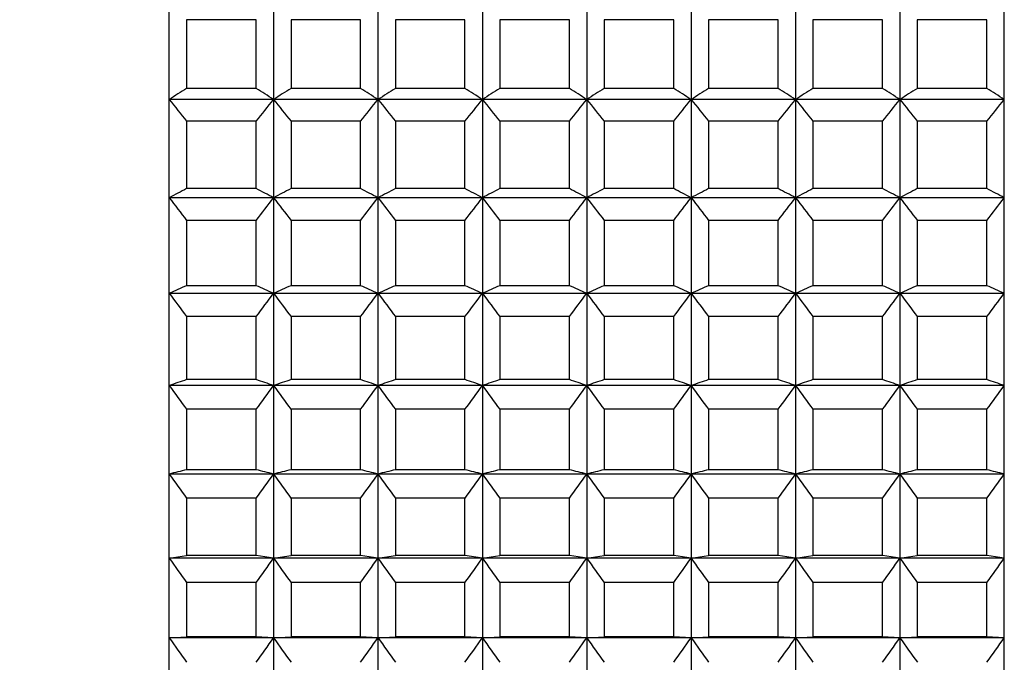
# Model space of a CAD drawing. Header units: millimetres. Extents: x -318 to -72, y -1102 to -995.
# Tile 6 of 24: x -199 to -176, y -1075 to -1061. Entities that reach past the tile are written whole.
import ezdxf

# ---------------------------------------------------------------- set-up
doc = ezdxf.new("R2010")
doc.units = ezdxf.units.MM
doc.header["$LTSCALE"] = 16.335
doc.header["$PDMODE"] = 3
doc.header["$PDSIZE"] = 8
doc.layers.get('0').update_dxf_attribs({"linetype": 'CONTINUOUS'})
doc.layers.get('Defpoints').update_dxf_attribs({"linetype": 'CONTINUOUS'})
doc.styles.add('HZ', font='geniso', dxfattribs={"width": 0.7, "bigfont": 'hztxt'})
doc.dimstyles.get("Standard").update_dxf_attribs({"dimtxt": 3.5, "dimasz": 3.5, "dimexe": 1.5, "dimexo": 0.0625, "dimgap": 0.5, "dimtad": 1, "dimdsep": 46, "dimtxsty": 'HZ', "dimblk": 'OPEN30', "dimcen": 0.09, "dimadec": 0, "dimazin": 0, "dimtp": 0.01, "dimtm": 0.01, "dimtfac": 1, "dimtmove": 0, "dimatfit": 3, "dimldrblk": 'OPEN30', "dimfxl": 1, "dimtolj": 1, "dimarcsym": 0})

# ---------------------------------------------------------------- blocks, each defined once
blk = doc.blocks.new('_Open30')
at = {"color": 0, "linetype": 'ByBlock', "lineweight": -2}
for p, q in [((-1, 0.2679), (0, 0)), ((0, 0), (-1, -0.2679)), ((0, 0), (-1, 0))]:
    blk.add_line(p, q, dxfattribs=at)
blk = doc.blocks.new('*D24')
at = {"color": 0, "lineweight": -2}
for p, q in [((-193.633, -1016.083), (-263.808, -1016.083)), ((-262.308, -1019.583), (-262.308, -1082.783)), ((-193.633, -1086.283), (-263.808, -1086.283))]:
    blk.add_line(p, q, dxfattribs=at)
at = {"layer": 'Defpoints', "color": 0}
for p in [(-193.571, -1016.083), (-262.308, -1086.283), (-193.571, -1086.283)]:
    blk.add_point(p, dxfattribs=at)
at = {"color": 0, "lineweight": -2, "xscale": 3.5, "yscale": 3.5, "zscale": 3.5}
for p, rotation in [((-262.308, -1016.083), 90), ((-262.308, -1086.283), 270)]:
    blk.add_blockref('_Open30', p, dxfattribs=dict(at, rotation=rotation))
at = {"color": 0, "insert": (-264.558, -1051.183), "char_height": 3.5, "attachment_point": 5, "rotation": 90, "style": 'HZ'}
blk.add_mtext('\\A1;%%C70.2', dxfattribs=at)

msp = doc.modelspace()

# ---------------------------------------------------------------- linework, layer by layer
at = {"linetype": 'Continuous'}
for p, q in [((-195.571, -1085.883), (-195.571, -1016.487)), ((-193.171, -1016.487), (-193.171, -1085.883)), ((-190.771, -1016.487), (-190.771, -1085.883)), ((-188.371, -1016.487), (-188.371, -1085.883)), ((-185.971, -1016.487), (-185.971, -1085.883)), ((-183.571, -1016.487), (-183.571, -1085.883)), ((-181.171, -1016.487), (-181.171, -1085.883)), ((-178.771, -1016.487), (-178.771, -1085.883)), ((-176.371, -1085.883), (-176.371, -1016.487)), ((-195.171, -1060.617), (-195.171, -1062.199)), ((-193.571, -1060.617), (-195.171, -1060.617)), ((-193.571, -1062.199), (-193.571, -1060.617)), ((-192.771, -1060.617), (-192.771, -1062.199)), ((-191.171, -1060.617), (-192.771, -1060.617)), ((-191.171, -1062.199), (-191.171, -1060.617)), ((-190.371, -1060.617), (-190.371, -1062.199)), ((-188.771, -1060.617), (-190.371, -1060.617)), ((-188.771, -1062.199), (-188.771, -1060.617)), ((-187.971, -1060.617), (-187.971, -1062.199)), ((-186.371, -1060.617), (-187.971, -1060.617)), ((-186.371, -1062.199), (-186.371, -1060.617)), ((-183.971, -1060.617), (-185.571, -1060.617)), ((-185.571, -1060.617), (-185.571, -1062.199)), ((-183.971, -1062.199), (-183.971, -1060.617)), ((-181.571, -1060.617), (-183.171, -1060.617)), ((-183.171, -1060.617), (-183.171, -1062.199)), ((-181.571, -1062.199), (-181.571, -1060.617)), ((-179.171, -1060.617), (-180.771, -1060.617)), ((-180.771, -1060.617), (-180.771, -1062.199)), ((-179.171, -1062.199), (-179.171, -1060.617)), ((-176.771, -1060.617), (-178.371, -1060.617)), ((-178.371, -1060.617), (-178.371, -1062.199)), ((-176.771, -1062.199), (-176.771, -1060.617)), ((-193.571, -1062.199), (-195.171, -1062.199)), ((-191.171, -1062.199), (-192.771, -1062.199)), ((-188.771, -1062.199), (-190.371, -1062.199)), ((-186.371, -1062.199), (-187.971, -1062.199)), ((-183.971, -1062.199), (-185.571, -1062.199)), ((-181.571, -1062.199), (-183.171, -1062.199)), ((-179.171, -1062.199), (-180.771, -1062.199)), ((-176.771, -1062.199), (-178.371, -1062.199)), ((-176.371, -1062.447), (-195.571, -1062.447)), ((-195.171, -1062.952), (-195.171, -1064.497)), ((-193.571, -1062.952), (-195.171, -1062.952)), ((-193.571, -1064.497), (-193.571, -1062.952)), ((-192.771, -1062.952), (-192.771, -1064.497)), ((-191.171, -1062.952), (-192.771, -1062.952)), ((-191.171, -1064.497), (-191.171, -1062.952)), ((-190.371, -1062.952), (-190.371, -1064.497)), ((-188.771, -1062.952), (-190.371, -1062.952)), ((-188.771, -1064.497), (-188.771, -1062.952)), ((-187.971, -1062.952), (-187.971, -1064.497)), ((-186.371, -1062.952), (-187.971, -1062.952)), ((-186.371, -1064.497), (-186.371, -1062.952)), ((-183.971, -1062.952), (-185.571, -1062.952)), ((-185.571, -1062.952), (-185.571, -1064.497)), ((-183.971, -1064.497), (-183.971, -1062.952)), ((-181.571, -1062.952), (-183.171, -1062.952)), ((-183.171, -1062.952), (-183.171, -1064.497)), ((-181.571, -1064.497), (-181.571, -1062.952)), ((-179.171, -1062.952), (-180.771, -1062.952)), ((-180.771, -1062.952), (-180.771, -1064.497)), ((-179.171, -1064.497), (-179.171, -1062.952)), ((-176.771, -1062.952), (-178.371, -1062.952)), ((-178.371, -1062.952), (-178.371, -1064.497)), ((-176.771, -1064.497), (-176.771, -1062.952)), ((-193.571, -1064.497), (-195.171, -1064.497)), ((-191.171, -1064.497), (-192.771, -1064.497)), ((-188.771, -1064.497), (-190.371, -1064.497)), ((-186.371, -1064.497), (-187.971, -1064.497)), ((-183.971, -1064.497), (-185.571, -1064.497)), ((-181.571, -1064.497), (-183.171, -1064.497)), ((-179.171, -1064.497), (-180.771, -1064.497)), ((-176.771, -1064.497), (-178.371, -1064.497)), ((-176.371, -1064.709), (-195.571, -1064.709)), ((-195.171, -1065.23), (-195.171, -1066.73)), ((-193.571, -1065.23), (-195.171, -1065.23)), ((-193.571, -1066.73), (-193.571, -1065.23)), ((-192.771, -1065.23), (-192.771, -1066.73)), ((-191.171, -1065.23), (-192.771, -1065.23)), ((-191.171, -1066.73), (-191.171, -1065.23)), ((-188.771, -1065.23), (-190.371, -1065.23)), ((-190.371, -1065.23), (-190.371, -1066.73)), ((-188.771, -1066.73), (-188.771, -1065.23)), ((-186.371, -1065.23), (-187.971, -1065.23)), ((-187.971, -1065.23), (-187.971, -1066.73)), ((-186.371, -1066.73), (-186.371, -1065.23)), ((-183.971, -1065.23), (-185.571, -1065.23)), ((-185.571, -1065.23), (-185.571, -1066.73)), ((-183.971, -1066.73), (-183.971, -1065.23)), ((-181.571, -1065.23), (-183.171, -1065.23)), ((-183.171, -1065.23), (-183.171, -1066.73)), ((-181.571, -1066.73), (-181.571, -1065.23)), ((-179.171, -1065.23), (-180.771, -1065.23)), ((-180.771, -1065.23), (-180.771, -1066.73)), ((-179.171, -1066.73), (-179.171, -1065.23)), ((-176.771, -1065.23), (-178.371, -1065.23)), ((-178.371, -1065.23), (-178.371, -1066.73)), ((-176.771, -1066.73), (-176.771, -1065.23)), ((-176.371, -1066.905), (-195.571, -1066.905)), ((-193.571, -1066.73), (-195.171, -1066.73)), ((-191.171, -1066.73), (-192.771, -1066.73)), ((-188.771, -1066.73), (-190.371, -1066.73)), ((-186.371, -1066.73), (-187.971, -1066.73)), ((-183.971, -1066.73), (-185.571, -1066.73)), ((-181.571, -1066.73), (-183.171, -1066.73)), ((-179.171, -1066.73), (-180.771, -1066.73)), ((-176.771, -1066.73), (-178.371, -1066.73)), ((-195.171, -1067.44), (-195.171, -1068.888)), ((-193.571, -1067.44), (-195.171, -1067.44)), ((-193.571, -1068.888), (-193.571, -1067.44)), ((-192.771, -1067.44), (-192.771, -1068.888)), ((-191.171, -1067.44), (-192.771, -1067.44)), ((-191.171, -1068.888), (-191.171, -1067.44)), ((-188.771, -1067.44), (-190.371, -1067.44)), ((-190.371, -1067.44), (-190.371, -1068.888)), ((-188.771, -1068.888), (-188.771, -1067.44)), ((-186.371, -1067.44), (-187.971, -1067.44)), ((-187.971, -1067.44), (-187.971, -1068.888)), ((-186.371, -1068.888), (-186.371, -1067.44)), ((-183.971, -1067.44), (-185.571, -1067.44)), ((-185.571, -1067.44), (-185.571, -1068.888)), ((-183.971, -1068.888), (-183.971, -1067.44)), ((-181.571, -1067.44), (-183.171, -1067.44)), ((-183.171, -1067.44), (-183.171, -1068.888)), ((-181.571, -1068.888), (-181.571, -1067.44)), ((-179.171, -1067.44), (-180.771, -1067.44)), ((-180.771, -1067.44), (-180.771, -1068.888)), ((-179.171, -1068.888), (-179.171, -1067.44)), ((-176.771, -1067.44), (-178.371, -1067.44)), ((-178.371, -1067.44), (-178.371, -1068.888)), ((-176.771, -1068.888), (-176.771, -1067.44)), ((-193.571, -1068.888), (-195.171, -1068.888)), ((-191.171, -1068.888), (-192.771, -1068.888)), ((-188.771, -1068.888), (-190.371, -1068.888)), ((-186.371, -1068.888), (-187.971, -1068.888)), ((-183.971, -1068.888), (-185.571, -1068.888)), ((-181.571, -1068.888), (-183.171, -1068.888)), ((-179.171, -1068.888), (-180.771, -1068.888)), ((-176.771, -1068.888), (-178.371, -1068.888)), ((-176.371, -1069.024), (-195.571, -1069.024)), ((-195.171, -1069.57), (-195.171, -1070.959)), ((-193.571, -1069.57), (-195.171, -1069.57)), ((-193.571, -1070.959), (-193.571, -1069.57)), ((-192.771, -1069.57), (-192.771, -1070.959)), ((-191.171, -1069.57), (-192.771, -1069.57)), ((-191.171, -1070.959), (-191.171, -1069.57)), ((-188.771, -1069.57), (-190.371, -1069.57)), ((-190.371, -1069.57), (-190.371, -1070.959)), ((-188.771, -1070.959), (-188.771, -1069.57)), ((-186.371, -1069.57), (-187.971, -1069.57)), ((-187.971, -1069.57), (-187.971, -1070.959)), ((-186.371, -1070.959), (-186.371, -1069.57)), ((-183.971, -1069.57), (-185.571, -1069.57)), ((-185.571, -1069.57), (-185.571, -1070.959)), ((-183.971, -1070.959), (-183.971, -1069.57)), ((-181.571, -1069.57), (-183.171, -1069.57)), ((-183.171, -1069.57), (-183.171, -1070.959)), ((-181.571, -1070.959), (-181.571, -1069.57)), ((-179.171, -1069.57), (-180.771, -1069.57)), ((-180.771, -1069.57), (-180.771, -1070.959)), ((-179.171, -1070.959), (-179.171, -1069.57)), ((-176.771, -1069.57), (-178.371, -1069.57)), ((-178.371, -1069.57), (-178.371, -1070.959)), ((-176.771, -1070.959), (-176.771, -1069.57)), ((-193.571, -1070.959), (-195.171, -1070.959)), ((-191.171, -1070.959), (-192.771, -1070.959)), ((-188.771, -1070.959), (-190.371, -1070.959)), ((-186.371, -1070.959), (-187.971, -1070.959)), ((-183.971, -1070.959), (-185.571, -1070.959)), ((-181.571, -1070.959), (-183.171, -1070.959)), ((-179.171, -1070.959), (-180.771, -1070.959)), ((-176.771, -1070.959), (-178.371, -1070.959)), ((-176.371, -1071.057), (-195.571, -1071.057)), ((-193.571, -1071.611), (-195.171, -1071.611)), ((-195.171, -1071.611), (-195.171, -1072.933)), ((-193.571, -1072.933), (-193.571, -1071.611)), ((-191.171, -1071.611), (-192.771, -1071.611)), ((-192.771, -1071.611), (-192.771, -1072.933)), ((-191.171, -1072.933), (-191.171, -1071.611)), ((-188.771, -1071.611), (-190.371, -1071.611)), ((-190.371, -1071.611), (-190.371, -1072.933)), ((-188.771, -1072.933), (-188.771, -1071.611)), ((-186.371, -1071.611), (-187.971, -1071.611)), ((-187.971, -1071.611), (-187.971, -1072.933)), ((-186.371, -1072.933), (-186.371, -1071.611)), ((-183.971, -1071.611), (-185.571, -1071.611)), ((-185.571, -1071.611), (-185.571, -1072.933)), ((-183.971, -1072.933), (-183.971, -1071.611)), ((-181.571, -1071.611), (-183.171, -1071.611)), ((-183.171, -1071.611), (-183.171, -1072.933)), ((-181.571, -1072.933), (-181.571, -1071.611)), ((-179.171, -1071.611), (-180.771, -1071.611)), ((-180.771, -1071.611), (-180.771, -1072.933)), ((-179.171, -1072.933), (-179.171, -1071.611)), ((-176.771, -1071.611), (-178.371, -1071.611)), ((-178.371, -1071.611), (-178.371, -1072.933)), ((-176.771, -1072.933), (-176.771, -1071.611)), ((-195.571, -1072.993), (-195.171, -1072.933)), ((-176.371, -1072.993), (-195.571, -1072.993)), ((-193.571, -1072.933), (-195.171, -1072.933)), ((-193.171, -1072.993), (-193.571, -1072.933)), ((-193.171, -1072.993), (-192.771, -1072.933)), ((-191.171, -1072.933), (-192.771, -1072.933)), ((-190.771, -1072.993), (-191.171, -1072.933)), ((-190.771, -1072.993), (-190.371, -1072.933)), ((-188.771, -1072.933), (-190.371, -1072.933)), ((-188.371, -1072.993), (-188.771, -1072.933)), ((-188.371, -1072.993), (-187.971, -1072.933)), ((-186.371, -1072.933), (-187.971, -1072.933)), ((-185.971, -1072.993), (-186.371, -1072.933)), ((-185.971, -1072.993), (-185.571, -1072.933)), ((-183.971, -1072.933), (-185.571, -1072.933)), ((-183.571, -1072.993), (-183.971, -1072.933)), ((-183.571, -1072.993), (-183.171, -1072.933)), ((-181.571, -1072.933), (-183.171, -1072.933)), ((-181.171, -1072.993), (-181.571, -1072.933)), ((-181.171, -1072.993), (-180.771, -1072.933)), ((-179.171, -1072.933), (-180.771, -1072.933)), ((-178.771, -1072.993), (-179.171, -1072.933)), ((-178.771, -1072.993), (-178.371, -1072.933)), ((-176.771, -1072.933), (-178.371, -1072.933)), ((-176.371, -1072.993), (-176.771, -1072.933)), ((-193.571, -1073.552), (-195.171, -1073.552)), ((-195.171, -1073.552), (-195.171, -1074.802)), ((-193.571, -1074.802), (-193.571, -1073.552)), ((-191.171, -1073.552), (-192.771, -1073.552)), ((-192.771, -1073.552), (-192.771, -1074.802)), ((-191.171, -1074.802), (-191.171, -1073.552)), ((-188.771, -1073.552), (-190.371, -1073.552)), ((-190.371, -1073.552), (-190.371, -1074.802)), ((-188.771, -1074.802), (-188.771, -1073.552)), ((-186.371, -1073.552), (-187.971, -1073.552)), ((-187.971, -1073.552), (-187.971, -1074.802)), ((-186.371, -1074.802), (-186.371, -1073.552)), ((-183.971, -1073.552), (-185.571, -1073.552)), ((-185.571, -1073.552), (-185.571, -1074.802)), ((-183.971, -1074.802), (-183.971, -1073.552)), ((-181.571, -1073.552), (-183.171, -1073.552)), ((-183.171, -1073.552), (-183.171, -1074.802)), ((-181.571, -1074.802), (-181.571, -1073.552)), ((-179.171, -1073.552), (-180.771, -1073.552)), ((-180.771, -1073.552), (-180.771, -1074.802)), ((-179.171, -1074.802), (-179.171, -1073.552)), ((-176.771, -1073.552), (-178.371, -1073.552)), ((-178.371, -1073.552), (-178.371, -1074.802)), ((-176.771, -1074.802), (-176.771, -1073.552)), ((-195.571, -1074.822), (-195.171, -1074.802)), ((-176.371, -1074.822), (-195.571, -1074.822)), ((-193.571, -1074.802), (-195.171, -1074.802)), ((-193.171, -1074.822), (-193.571, -1074.802)), ((-193.171, -1074.822), (-192.771, -1074.802)), ((-191.171, -1074.802), (-192.771, -1074.802)), ((-190.771, -1074.822), (-191.171, -1074.802)), ((-190.771, -1074.822), (-190.371, -1074.802)), ((-188.771, -1074.802), (-190.371, -1074.802)), ((-188.371, -1074.822), (-188.771, -1074.802)), ((-188.371, -1074.822), (-187.971, -1074.802)), ((-186.371, -1074.802), (-187.971, -1074.802)), ((-185.971, -1074.822), (-186.371, -1074.802)), ((-185.971, -1074.822), (-185.571, -1074.802)), ((-183.971, -1074.802), (-185.571, -1074.802)), ((-183.571, -1074.822), (-183.971, -1074.802)), ((-183.571, -1074.822), (-183.171, -1074.802)), ((-181.571, -1074.802), (-183.171, -1074.802)), ((-181.171, -1074.822), (-181.571, -1074.802)), ((-181.171, -1074.822), (-180.771, -1074.802)), ((-179.171, -1074.802), (-180.771, -1074.802)), ((-178.771, -1074.822), (-179.171, -1074.802)), ((-178.771, -1074.822), (-178.371, -1074.802)), ((-176.771, -1074.802), (-178.371, -1074.802)), ((-176.371, -1074.822), (-176.771, -1074.802))]:
    msp.add_line(p, q, dxfattribs=at)
for centre, radius, start, end in [((-146.049, -1142.166), 93.848, 121.56164, 121.84868), ((-242.693, -1142.166), 93.848, 58.15132, 58.43836), ((-143.649, -1142.166), 93.848, 121.56164, 121.84868), ((-240.293, -1142.166), 93.848, 58.15132, 58.43836), ((-141.249, -1142.166), 93.848, 121.56164, 121.84868), ((-237.893, -1142.166), 93.848, 58.15132, 58.43836), ((-138.849, -1142.166), 93.848, 121.56164, 121.84868), ((-235.493, -1142.166), 93.848, 58.15132, 58.43836), ((-136.449, -1142.166), 93.848, 121.56164, 121.84868), ((-233.093, -1142.166), 93.848, 58.15132, 58.43836), ((-134.049, -1142.166), 93.848, 121.56164, 121.84868), ((-230.693, -1142.166), 93.848, 58.15132, 58.43836), ((-131.649, -1142.166), 93.848, 121.56164, 121.84868), ((-228.293, -1142.166), 93.848, 58.15132, 58.43836), ((-129.249, -1142.166), 93.848, 121.56164, 121.84868), ((-225.893, -1142.166), 93.848, 58.15132, 58.43836), ((-102.696, -989.34), 118.196, 218.20814, 218.52055), ((-286.046, -989.34), 118.196, 321.47945, 321.79186), ((-100.296, -989.34), 118.196, 218.20814, 218.52055), ((-283.646, -989.34), 118.196, 321.47945, 321.79186), ((-97.896, -989.34), 118.196, 218.20814, 218.52055), ((-281.246, -989.34), 118.196, 321.47945, 321.79186), ((-95.496, -989.34), 118.196, 218.20814, 218.52055), ((-278.846, -989.34), 118.196, 321.47945, 321.79186), ((-93.096, -989.34), 118.196, 218.20814, 218.52055), ((-276.446, -989.34), 118.196, 321.47945, 321.79186), ((-90.696, -989.34), 118.196, 218.20814, 218.52055), ((-274.046, -989.34), 118.196, 321.47945, 321.79186), ((-88.296, -989.34), 118.196, 218.20814, 218.52055), ((-271.646, -989.34), 118.196, 321.47945, 321.79186), ((-85.896, -989.34), 118.196, 218.20814, 218.52055), ((-269.246, -989.34), 118.196, 321.47945, 321.79186), ((-149.716, -1151.053), 97.765, 117.70638, 117.97149), ((-239.026, -1151.053), 97.765, 62.02851, 62.29362), ((-147.316, -1151.053), 97.765, 117.70638, 117.97149), ((-236.626, -1151.053), 97.765, 62.02851, 62.29362), ((-144.916, -1151.053), 97.765, 117.70638, 117.97149), ((-234.226, -1151.053), 97.765, 62.02851, 62.29362), ((-142.516, -1151.053), 97.765, 117.70638, 117.97149), ((-231.826, -1151.053), 97.765, 62.02851, 62.29362), ((-140.116, -1151.053), 97.765, 117.70638, 117.97149), ((-229.426, -1151.053), 97.765, 62.02851, 62.29362), ((-137.716, -1151.053), 97.765, 117.70638, 117.97149), ((-227.026, -1151.053), 97.765, 62.02851, 62.29362), ((-135.316, -1151.053), 97.765, 117.70638, 117.97149), ((-224.626, -1151.053), 97.765, 62.02851, 62.29362), ((-132.916, -1151.053), 97.765, 117.70638, 117.97149), ((-222.226, -1151.053), 97.765, 62.02851, 62.29362), ((-99.029, -991.049), 121.433, 217.3431, 217.65313), ((-289.713, -991.049), 121.433, 322.34687, 322.6569), ((-96.629, -991.049), 121.433, 217.3431, 217.65313), ((-287.313, -991.049), 121.433, 322.34687, 322.6569), ((-94.229, -991.049), 121.433, 217.3431, 217.65313), ((-284.913, -991.049), 121.433, 322.34687, 322.6569), ((-91.829, -991.049), 121.433, 217.3431, 217.65313), ((-282.513, -991.049), 121.433, 322.34687, 322.6569), ((-89.429, -991.049), 121.433, 217.3431, 217.65313), ((-280.113, -991.049), 121.433, 322.34687, 322.6569), ((-87.029, -991.049), 121.433, 217.3431, 217.65313), ((-277.713, -991.049), 121.433, 322.34687, 322.6569), ((-84.629, -991.049), 121.433, 217.3431, 217.65313), ((-275.313, -991.049), 121.433, 322.34687, 322.6569), ((-82.229, -991.049), 121.433, 217.3431, 217.65313), ((-272.913, -991.049), 121.433, 322.34687, 322.6569), ((-152.889, -1164.273), 106.313, 113.43518, 113.67035), ((-95.856, -992.739), 124.272, 216.64089, 216.9488), ((-235.853, -1164.273), 106.313, 66.32965, 66.56482), ((-292.886, -992.739), 124.272, 323.0512, 323.35911), ((-150.489, -1164.273), 106.313, 113.43518, 113.67035), ((-93.456, -992.739), 124.272, 216.64089, 216.9488), ((-233.453, -1164.273), 106.313, 66.32965, 66.56482), ((-290.486, -992.739), 124.272, 323.0512, 323.35911), ((-148.089, -1164.273), 106.313, 113.43518, 113.67035), ((-91.056, -992.739), 124.272, 216.64089, 216.9488), ((-231.053, -1164.273), 106.313, 66.32965, 66.56482), ((-288.086, -992.739), 124.272, 323.0512, 323.35911), ((-145.689, -1164.273), 106.313, 113.43518, 113.67035), ((-88.656, -992.739), 124.272, 216.64089, 216.9488), ((-228.653, -1164.273), 106.313, 66.32965, 66.56482), ((-285.686, -992.739), 124.272, 323.0512, 323.35911), ((-143.289, -1164.273), 106.313, 113.43518, 113.67035), ((-86.256, -992.739), 124.272, 216.64089, 216.9488), ((-226.253, -1164.273), 106.313, 66.32965, 66.56482), ((-283.286, -992.739), 124.272, 323.0512, 323.35911), ((-140.889, -1164.273), 106.313, 113.43518, 113.67035), ((-83.856, -992.739), 124.272, 216.64089, 216.9488), ((-223.853, -1164.273), 106.313, 66.32965, 66.56482), ((-280.886, -992.739), 124.272, 323.0512, 323.35911), ((-138.489, -1164.273), 106.313, 113.43518, 113.67035), ((-81.456, -992.739), 124.272, 216.64089, 216.9488), ((-221.453, -1164.273), 106.313, 66.32965, 66.56482), ((-278.486, -992.739), 124.272, 323.0512, 323.35911), ((-136.089, -1164.273), 106.313, 113.43518, 113.67035), ((-79.056, -992.739), 124.272, 216.64089, 216.9488), ((-219.053, -1164.273), 106.313, 66.32965, 66.56482), ((-276.086, -992.739), 124.272, 323.0512, 323.35911), ((-155.507, -1185.658), 123.323, 108.76111, 108.95749), ((-233.234, -1185.658), 123.323, 71.04251, 71.23889), ((-153.107, -1185.658), 123.323, 108.76111, 108.95749), ((-230.834, -1185.658), 123.323, 71.04251, 71.23889), ((-150.707, -1185.658), 123.323, 108.76111, 108.95749), ((-228.434, -1185.658), 123.323, 71.04251, 71.23889), ((-148.307, -1185.658), 123.323, 108.76111, 108.95749), ((-226.034, -1185.658), 123.323, 71.04251, 71.23889), ((-145.907, -1185.658), 123.323, 108.76111, 108.95749), ((-223.634, -1185.658), 123.323, 71.04251, 71.23889), ((-143.507, -1185.658), 123.323, 108.76111, 108.95749), ((-221.234, -1185.658), 123.323, 71.04251, 71.23889), ((-141.107, -1185.658), 123.323, 108.76111, 108.95749), ((-218.834, -1185.658), 123.323, 71.04251, 71.23889), ((-138.707, -1185.658), 123.323, 108.76111, 108.95749), ((-216.434, -1185.658), 123.323, 71.04251, 71.23889), ((-93.238, -994.427), 126.637, 216.09092, 216.39702), ((-295.504, -994.427), 126.637, 323.60298, 323.90908), ((-90.838, -994.427), 126.637, 216.09092, 216.39702), ((-293.104, -994.427), 126.637, 323.60298, 323.90908), ((-88.438, -994.427), 126.637, 216.09092, 216.39702), ((-290.704, -994.427), 126.637, 323.60298, 323.90908), ((-86.038, -994.427), 126.637, 216.09092, 216.39702), ((-288.304, -994.427), 126.637, 323.60298, 323.90908), ((-83.638, -994.427), 126.637, 216.09092, 216.39702), ((-285.904, -994.427), 126.637, 323.60298, 323.90908), ((-81.238, -994.427), 126.637, 216.09092, 216.39702), ((-283.504, -994.427), 126.637, 323.60298, 323.90908), ((-78.838, -994.427), 126.637, 216.09092, 216.39702), ((-281.104, -994.427), 126.637, 323.60298, 323.90908), ((-76.438, -994.427), 126.637, 216.09092, 216.39702), ((-278.704, -994.427), 126.637, 323.60298, 323.90908), ((-157.52, -1225.129), 158.701, 103.72406, 103.87277), ((-231.222, -1225.129), 158.701, 76.12723, 76.27594), ((-155.12, -1225.129), 158.701, 103.72406, 103.87277), ((-228.822, -1225.129), 158.701, 76.12723, 76.27594), ((-152.72, -1225.129), 158.701, 103.72406, 103.87277), ((-226.422, -1225.129), 158.701, 76.12723, 76.27594), ((-150.32, -1225.129), 158.701, 103.72406, 103.87277), ((-224.022, -1225.129), 158.701, 76.12723, 76.27594), ((-147.92, -1225.129), 158.701, 103.72406, 103.87277), ((-221.622, -1225.129), 158.701, 76.12723, 76.27594), ((-145.52, -1225.129), 158.701, 103.72406, 103.87277), ((-219.222, -1225.129), 158.701, 76.12723, 76.27594), ((-143.12, -1225.129), 158.701, 103.72406, 103.87277), ((-216.822, -1225.129), 158.701, 76.12723, 76.27594), ((-140.72, -1225.129), 158.701, 103.72406, 103.87277), ((-214.422, -1225.129), 158.701, 76.12723, 76.27594), ((-91.226, -996.119), 128.467, 215.68494, 215.98965), ((-297.516, -996.119), 128.467, 324.01035, 324.31506), ((-88.826, -996.119), 128.467, 215.68494, 215.98965), ((-295.116, -996.119), 128.467, 324.01035, 324.31506), ((-86.426, -996.119), 128.467, 215.68494, 215.98965), ((-292.716, -996.119), 128.467, 324.01035, 324.31506), ((-84.026, -996.119), 128.467, 215.68494, 215.98965), ((-290.316, -996.119), 128.467, 324.01035, 324.31506), ((-81.626, -996.119), 128.467, 215.68494, 215.98965), ((-287.916, -996.119), 128.467, 324.01035, 324.31506), ((-79.226, -996.119), 128.467, 215.68494, 215.98965), ((-285.516, -996.119), 128.467, 324.01035, 324.31506), ((-76.826, -996.119), 128.467, 215.68494, 215.98965), ((-283.116, -996.119), 128.467, 324.01035, 324.31506), ((-74.426, -996.119), 128.467, 215.68494, 215.98965), ((-280.716, -996.119), 128.467, 324.01035, 324.31506), ((-89.859, -997.82), 129.715, 215.41694, 215.72069), ((-298.883, -997.82), 129.715, 324.27931, 324.58306), ((-87.459, -997.82), 129.715, 215.41694, 215.72069), ((-296.483, -997.82), 129.715, 324.27931, 324.58306), ((-85.059, -997.82), 129.715, 215.41694, 215.72069), ((-294.083, -997.82), 129.715, 324.27931, 324.58306), ((-82.659, -997.82), 129.715, 215.41694, 215.72069), ((-291.683, -997.82), 129.715, 324.27931, 324.58306), ((-80.259, -997.82), 129.715, 215.41694, 215.72069), ((-289.283, -997.82), 129.715, 324.27931, 324.58306), ((-77.859, -997.82), 129.715, 215.41694, 215.72069), ((-286.883, -997.82), 129.715, 324.27931, 324.58306), ((-75.459, -997.82), 129.715, 215.41694, 215.72069), ((-284.483, -997.82), 129.715, 324.27931, 324.58306), ((-73.059, -997.82), 129.715, 215.41694, 215.72069), ((-282.083, -997.82), 129.715, 324.27931, 324.58306), ((-89.163, -999.529), 130.352, 215.28297, 215.58623), ((-299.579, -999.529), 130.352, 324.41377, 324.71703), ((-86.763, -999.529), 130.352, 215.28297, 215.58623), ((-297.179, -999.529), 130.352, 324.41377, 324.71703), ((-84.363, -999.529), 130.352, 215.28297, 215.58623), ((-294.779, -999.529), 130.352, 324.41377, 324.71703), ((-81.963, -999.529), 130.352, 215.28297, 215.58623), ((-292.379, -999.529), 130.352, 324.41377, 324.71703), ((-79.563, -999.529), 130.352, 215.28297, 215.58623), ((-289.979, -999.529), 130.352, 324.41377, 324.71703), ((-77.163, -999.529), 130.352, 215.28297, 215.58623), ((-287.579, -999.529), 130.352, 324.41377, 324.71703), ((-74.763, -999.529), 130.352, 215.28297, 215.58623), ((-285.179, -999.529), 130.352, 324.41377, 324.71703), ((-72.363, -999.529), 130.352, 215.28297, 215.58623), ((-282.779, -999.529), 130.352, 324.41377, 324.71703)]:
    msp.add_arc(centre, radius, start, end, dxfattribs=at)

# ---------------------------------------------------------------- dimensions: what is measured, and where the dimension line sits
dim = msp.add_linear_dim(base=(-262.308, -1086.283), p1=(-193.571, -1016.083), p2=(-193.571, -1086.283), angle=90, text='%%C<>', dimstyle='STANDARD')
dim.commit()
dim.dimension.update_dxf_attribs({"geometry": '*D24', "text_midpoint": (-264.558, -1051.183)})

doc.saveas('drawing.dxf')
